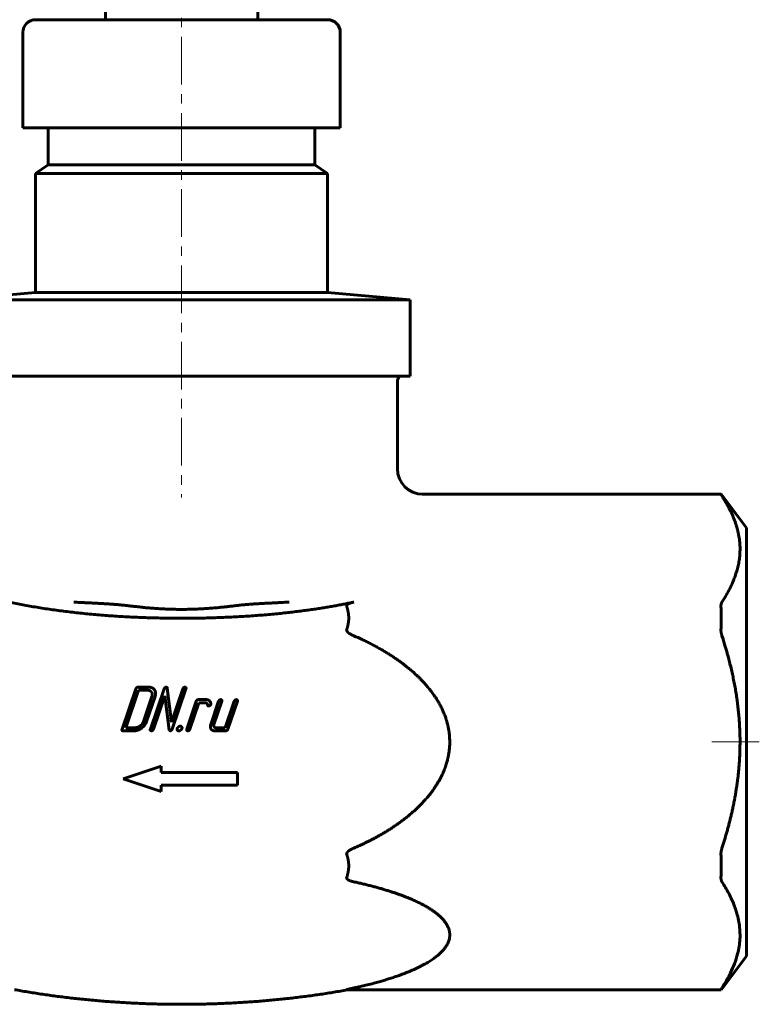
# Model space of a CAD drawing. Header units: millimetres. Extents: x 91 to 273, y 105 to 390.
# Tile 2 of 3: x 157 to 273, y 105 to 260. Entities that reach past the tile are written whole.
import ezdxf

# ---------------------------------------------------------------- set-up
doc = ezdxf.new("R2010")
doc.units = ezdxf.units.MM
doc.linetypes.add('K5LT_AXLED', pattern=[12, 7.5, -1.5, 1.5, -1.5])
doc.linetypes.add('K5LT_BASIC', pattern=[0])
doc.layers.add('Системный слой (1)', color=7, linetype='Continuous', true_color=0x6c6c6c)

msp = doc.modelspace()

# ---------------------------------------------------------------- linework, layer by layer
at = {"layer": 'Системный слой (1)', "color": 30, "linetype": 'K5LT_AXLED', "lineweight": 18, "true_color": 0xff8000}
for p, q in [((182.02, 389.76), (182.02, 185.26)), ((273.02, 146.76), (264.98, 146.76))]:
    msp.add_line(p, q, dxfattribs=at)
at = {"layer": 'Системный слой (1)', "color": 150, "linetype": 'K5LT_BASIC', "lineweight": 60, "true_color": 0x0080ff}
for p, q in [((170.02, 260.46), (170.02, 340.76)), ((194.02, 260.46), (194.02, 340.76)), ((159.02, 260.46), (205.02, 260.46)), ((157.02, 243.42), (157.02, 258.46)), ((207.02, 243.42), (207.02, 258.46)), ((157.02, 243.42), (207.02, 243.42)), ((161.02, 237.63), (161.02, 243.42)), ((203.02, 237.63), (203.02, 243.42)), ((161.02, 237.63), (159.02, 236.26)), ((161.02, 237.63), (203.02, 237.63)), ((203.02, 237.63), (205.02, 236.26)), ((159.02, 217.5), (159.02, 236.26)), ((159.02, 236.26), (205.02, 236.26)), ((205.02, 217.5), (205.02, 236.26)), ((159.02, 217.5), (146.02, 216.36)), ((159.02, 217.5), (182.02, 217.5)), ((182.02, 217.5), (205.02, 217.5)), ((205.02, 217.5), (218.02, 216.36)), ((146.02, 216.36), (182.02, 216.36)), ((182.02, 216.36), (218.02, 216.36)), ((218.02, 204.36), (218.02, 216.36)), ((146.02, 204.36), (218.02, 204.36)), ((216.02, 189.76), (216.02, 203.5)), ((219.96, 185.76), (219.92, 185.76)), ((219.96, 185.76), (219.96, 185.76)), ((219.96, 185.76), (266.98, 185.76)), ((219.96, 185.76), (219.96, 185.76)), ((267.02, 185.76), (266.98, 185.76)), ((271.02, 180.45), (267.02, 185.76)), ((271.02, 118.27), (271.02, 180.45)), ((174.82, 155.14), (172.65, 148.76)), ((176.87, 155.38), (175.15, 155.38)), ((179.27, 155.14), (177.1, 148.76)), ((180.42, 149.87), (179.77, 155.24)), ((182.22, 155.14), (180.42, 149.87)), ((180.54, 148.76), (182.71, 155.14)), ((175.23, 154.89), (173.23, 149)), ((176.7, 154.89), (175.23, 154.89)), ((176.02, 149.98), (177.35, 153.91)), ((176.51, 149.98), (177.84, 153.91)), ((177.59, 148.76), (179.38, 154.02)), ((179.38, 154.02), (180.04, 148.65)), ((184.34, 153.18), (182.84, 148.76)), ((183.33, 148.76), (184.75, 152.93)), ((185.9, 153.42), (184.67, 153.42)), ((184.75, 152.93), (185.73, 152.93)), ((187.86, 153.18), (186.61, 149.49)), ((186.61, 152.65), (186.62, 152.74)), ((187.1, 149.49), (188.35, 153.18)), ((190.32, 153.18), (188.9, 149)), ((189.31, 148.76), (190.81, 153.18)), ((173.23, 149), (174.7, 149)), ((188.9, 149), (187.43, 149)), ((172.81, 148.51), (174.53, 148.51)), ((180.04, 148.65), (180.1, 148.54)), ((180.1, 148.54), (180.21, 148.51)), ((187.26, 148.51), (188.98, 148.51)), ((178.83, 142.95), (172.83, 140.95)), ((178.83, 141.95), (178.83, 142.95)), ((190.83, 141.95), (178.83, 141.95)), ((190.83, 139.95), (190.83, 141.95)), ((172.83, 140.95), (178.83, 138.95)), ((178.83, 139.95), (190.83, 139.95)), ((178.83, 138.95), (178.83, 139.95)), ((271.02, 113.06), (271.02, 118.27)), ((271.02, 113.06), (267.02, 107.76)), ((208.04, 107.76), (266.98, 107.76)), ((266.98, 107.76), (267.02, 107.76))]:
    msp.add_line(p, q, dxfattribs=at)
for centre, radius, start, end in [((159.02, 258.46), 2, 90, 180), ((205.02, 258.46), 2, 0, 90), ((217.2, 203.5), 1.18, 133.7749, 180), ((220.02, 189.76), 4, 180, 270)]:
    msp.add_arc(centre, radius, start, end, dxfattribs=at)
msp.add_ellipse((219.96, 189.76), major_axis=(0, -4), ratio=0.998526, start_param=6.272808, end_param=6.283185, dxfattribs=at)
for points, knots in [([(266.98, 185.76), (266.98, 185.76), (266.98, 185.76), (266.98, 185.75), (266.99, 185.73), (267, 185.7), (267.03, 185.66), (267.06, 185.61), (267.09, 185.56), (267.11, 185.52), (267.13, 185.5), (267.13, 185.49)], [0, 0, 0, 0, 0.104653, 0.165665, 0.318447, 0.458285, 0.601706, 0.745497, 0.865385, 0.944834, 1, 1, 1, 1]), ([(267.13, 168.78), (267.27, 168.98), (267.46, 169.29), (267.71, 169.71), (267.89, 170.03), (268.07, 170.35), (268.24, 170.67), (268.41, 170.99), (268.57, 171.32), (268.72, 171.65), (268.87, 171.99), (269.01, 172.34), (269.15, 172.7), (269.28, 173.07), (269.4, 173.45), (269.52, 173.85), (269.63, 174.26), (269.73, 174.68), (269.81, 175.12), (269.88, 175.57), (269.93, 176.02), (269.97, 176.49), (269.98, 176.86), (269.98, 177.18), (269.98, 177.5), (269.96, 177.93), (269.91, 178.42), (269.85, 178.9), (269.77, 179.39), (269.66, 179.87), (269.54, 180.35), (269.4, 180.83), (269.25, 181.3), (269.07, 181.78), (268.88, 182.25), (268.68, 182.72), (268.45, 183.18), (268.22, 183.65), (267.97, 184.11), (267.7, 184.57), (267.42, 185.03), (267.23, 185.34), (267.13, 185.49)], [0, 0, 0, 0, 0.038309, 0.057531, 0.076853, 0.096226, 0.115763, 0.135413, 0.155232, 0.175111, 0.195466, 0.216237, 0.237781, 0.259686, 0.282603, 0.306179, 0.3307, 0.355524, 0.381238, 0.407575, 0.43479, 0.462258, 0.490208, 0.499978, 0.518381, 0.546921, 0.575539, 0.604151, 0.63269, 0.661134, 0.689533, 0.717858, 0.746137, 0.774363, 0.802578, 0.83077, 0.85895, 0.887124, 0.915306, 0.943509, 0.971739, 1, 1, 1, 1]), ([(154.89, 168.78), (155.24, 168.7), (155.95, 168.55), (157.02, 168.34), (158.1, 168.14), (159.2, 167.96), (160.31, 167.78), (161.43, 167.61), (162.57, 167.45), (163.71, 167.31), (164.87, 167.17), (166.04, 167.04), (167.23, 166.92), (168.44, 166.81), (169.66, 166.71), (170.9, 166.61), (172.16, 166.53), (173.43, 166.46), (174.72, 166.39), (176.01, 166.34), (177.33, 166.3), (178.65, 166.26), (179.98, 166.24), (181.31, 166.23), (182.65, 166.23), (183.99, 166.24), (185.32, 166.26), (186.65, 166.29), (187.96, 166.34), (189.25, 166.39), (190.52, 166.45), (191.78, 166.52), (193, 166.6), (194.21, 166.69), (195.39, 166.79), (196.54, 166.89), (197.65, 167), (198.73, 167.12), (199.76, 167.24), (200.77, 167.36), (201.73, 167.49), (202.66, 167.62), (203.55, 167.75), (204.43, 167.89), (205.27, 168.03), (206.09, 168.17), (206.88, 168.32), (207.65, 168.47), (208.41, 168.62), (208.9, 168.72), (209.15, 168.78)], [0, 0, 0, 0, 0.020594, 0.041271, 0.062026, 0.082909, 0.103854, 0.124956, 0.146156, 0.167498, 0.188883, 0.21049, 0.232273, 0.254363, 0.276582, 0.299154, 0.321957, 0.345078, 0.368296, 0.391766, 0.415401, 0.439269, 0.463203, 0.487251, 0.511344, 0.535456, 0.559546, 0.583411, 0.607085, 0.63037, 0.653491, 0.676102, 0.698388, 0.720191, 0.741837, 0.762838, 0.783343, 0.803018, 0.822349, 0.840808, 0.858735, 0.875936, 0.892945, 0.909372, 0.925409, 0.940855, 0.956101, 0.970944, 0.985576, 1, 1, 1, 1]), ([(165.07, 168.78), (165.22, 168.77), (165.55, 168.75), (166.08, 168.72), (166.7, 168.69), (167.41, 168.66), (168.18, 168.62), (168.95, 168.57), (169.67, 168.54), (170.27, 168.5), (170.63, 168.48), (170.79, 168.47)], [0.0000002, 0.0000002, 0.0000002, 0.0000002, 0.0786966, 0.1697084, 0.2785516, 0.4052756, 0.5412304, 0.6851542, 0.8106724, 0.9170394, 1, 1, 1, 1]), ([(176.17, 167.92), (176.05, 167.93), (175.78, 167.96), (175.36, 168.01), (174.88, 168.06), (174.33, 168.12), (173.75, 168.18), (173.22, 168.24), (172.79, 168.29), (172.43, 168.33), (172.13, 168.36), (171.84, 168.39), (171.56, 168.41), (171.3, 168.43), (171.04, 168.45), (170.87, 168.46), (170.79, 168.47)], [0, 0, 0, 0, 0.070235, 0.146855, 0.236534, 0.339561, 0.455297, 0.555883, 0.63783, 0.696611, 0.753411, 0.806706, 0.858483, 0.907203, 0.954382, 1, 1, 1, 1]), ([(187.87, 167.92), (187.97, 167.93), (188.22, 167.96), (188.65, 168), (189.2, 168.06), (189.87, 168.14), (190.57, 168.22), (191.21, 168.29), (191.7, 168.34), (192.07, 168.37), (192.35, 168.4), (192.6, 168.42), (192.85, 168.44), (193.07, 168.46), (193.2, 168.47), (193.25, 168.47)], [0, 0, 0, 0, 0.059354, 0.138486, 0.237516, 0.368867, 0.509213, 0.632462, 0.726147, 0.784263, 0.832864, 0.881837, 0.927665, 0.970352, 1, 1, 1, 1]), ([(193.25, 168.47), (193.44, 168.48), (193.8, 168.5), (194.35, 168.53), (194.92, 168.57), (195.59, 168.6), (196.34, 168.64), (197.08, 168.68), (197.73, 168.71), (198.34, 168.74), (198.74, 168.76), (198.97, 168.78)], [0, 0, 0, 0, 0.097173, 0.192097, 0.284767, 0.400814, 0.542677, 0.679817, 0.786601, 0.883154, 1, 1, 1, 1]), ([(208.04, 168.04), (208.04, 168.05), (208.04, 168.05), (208.03, 168.06), (208.03, 168.07), (208.03, 168.08), (208.03, 168.09), (208.03, 168.1), (208.02, 168.11), (208.02, 168.12), (208.02, 168.13), (208.02, 168.14), (208.02, 168.16), (208.03, 168.18), (208.03, 168.19), (208.03, 168.2), (208.03, 168.21), (208.03, 168.21), (208.04, 168.22), (208.04, 168.23), (208.04, 168.23), (208.04, 168.24), (208.05, 168.24), (208.05, 168.25), (208.06, 168.26), (208.06, 168.28), (208.07, 168.29), (208.07, 168.3), (208.08, 168.3), (208.08, 168.31), (208.09, 168.32), (208.1, 168.33), (208.1, 168.34), (208.11, 168.34), (208.12, 168.36), (208.14, 168.37), (208.15, 168.39), (208.17, 168.4), (208.19, 168.42), (208.21, 168.43), (208.23, 168.45), (208.26, 168.47), (208.32, 168.5), (208.38, 168.53), (208.43, 168.56), (208.48, 168.58), (208.52, 168.59), (208.56, 168.61), (208.61, 168.63), (208.65, 168.64), (208.69, 168.66), (208.74, 168.67), (208.78, 168.68), (208.83, 168.7), (208.88, 168.71), (208.93, 168.72), (208.99, 168.74), (209.04, 168.75), (209.09, 168.76), (209.13, 168.77), (209.15, 168.78)], [0, 0, 0, 0, 0.007143, 0.014254, 0.021325, 0.028312, 0.035245, 0.042049, 0.048766, 0.055358, 0.061902, 0.071634, 0.084402, 0.097508, 0.107607, 0.114165, 0.119965, 0.124947, 0.129872, 0.134639, 0.139312, 0.143861, 0.14838, 0.155313, 0.164782, 0.176864, 0.186709, 0.194248, 0.199538, 0.204964, 0.212808, 0.22097, 0.229449, 0.23719, 0.24617, 0.260482, 0.279565, 0.299397, 0.315866, 0.329161, 0.343333, 0.37149, 0.415175, 0.465343, 0.508868, 0.541541, 0.572415, 0.601648, 0.631039, 0.661101, 0.691646, 0.723019, 0.754699, 0.787423, 0.820874, 0.855476, 0.890522, 0.926476, 0.962945, 1, 1, 1, 1]), ([(208.04, 168.04), (208.05, 168.01), (208.08, 167.93), (208.11, 167.82), (208.15, 167.7), (208.18, 167.59), (208.2, 167.48), (208.23, 167.36), (208.25, 167.25), (208.27, 167.13), (208.29, 167.01), (208.31, 166.89), (208.32, 166.78), (208.33, 166.66), (208.34, 166.54), (208.34, 166.42), (208.34, 166.32), (208.34, 166.25), (208.34, 166.17), (208.34, 166.07), (208.34, 165.95), (208.33, 165.84), (208.32, 165.72), (208.31, 165.61), (208.29, 165.5), (208.27, 165.39), (208.25, 165.28), (208.23, 165.18), (208.21, 165.07), (208.19, 164.97), (208.16, 164.87), (208.13, 164.77), (208.1, 164.67), (208.07, 164.57), (208.05, 164.5), (208.04, 164.47)], [0, 0, 0, 0, 0.032221, 0.064446, 0.096672, 0.128909, 0.161129, 0.193404, 0.22571, 0.258151, 0.290755, 0.323605, 0.356584, 0.389648, 0.422693, 0.455563, 0.488254, 0.499788, 0.520653, 0.55294, 0.58496, 0.616784, 0.648213, 0.679474, 0.710216, 0.740612, 0.770496, 0.800193, 0.829449, 0.858489, 0.887183, 0.915755, 0.944024, 0.972092, 1, 1, 1, 1]), ([(266.98, 168.04), (266.98, 168.08), (266.98, 168.13), (266.98, 168.22), (266.99, 168.32), (267, 168.43), (267.03, 168.54), (267.06, 168.63), (267.09, 168.7), (267.11, 168.74), (267.13, 168.77), (267.13, 168.78)], [0, 0, 0, 0, 0.104653, 0.165665, 0.318447, 0.458285, 0.601706, 0.745497, 0.865385, 0.944834, 1, 1, 1, 1]), ([(266.98, 168.04), (266.99, 167.9), (267, 167.6), (267.01, 167.15), (267.02, 166.71), (267.02, 166.26), (267.02, 165.81), (267.01, 165.36), (267, 164.92), (266.99, 164.62), (266.98, 164.47)], [0, 0, 0, 0, 0.124272, 0.249341, 0.374759, 0.5, 0.625241, 0.750659, 0.875728, 1, 1, 1, 1]), ([(208.04, 164.47), (208.04, 164.47), (208.04, 164.46), (208.03, 164.45), (208.03, 164.44), (208.03, 164.43), (208.03, 164.42), (208.03, 164.41), (208.02, 164.4), (208.02, 164.39), (208.02, 164.38), (208.02, 164.37), (208.02, 164.35), (208.03, 164.33), (208.03, 164.32), (208.03, 164.31), (208.03, 164.3), (208.03, 164.29), (208.04, 164.28), (208.04, 164.28), (208.04, 164.27), (208.04, 164.26), (208.05, 164.26), (208.05, 164.25), (208.06, 164.23), (208.06, 164.22), (208.07, 164.21), (208.07, 164.19), (208.08, 164.19), (208.08, 164.18), (208.09, 164.17), (208.1, 164.16), (208.1, 164.15), (208.11, 164.14), (208.12, 164.12), (208.14, 164.11), (208.15, 164.08), (208.17, 164.06), (208.19, 164.04), (208.21, 164.03), (208.23, 164.01), (208.26, 163.97), (208.32, 163.93), (208.38, 163.89), (208.43, 163.85), (208.48, 163.82), (208.52, 163.79), (208.56, 163.76), (208.61, 163.74), (208.65, 163.72), (208.69, 163.69), (208.74, 163.67), (208.78, 163.64), (208.83, 163.62), (208.88, 163.59), (208.93, 163.57), (208.99, 163.54), (209.04, 163.52), (209.09, 163.5), (209.13, 163.48), (209.15, 163.47)], [0, 0, 0, 0, 0.007143, 0.014254, 0.021325, 0.028312, 0.035245, 0.042049, 0.048766, 0.055358, 0.061902, 0.071634, 0.084402, 0.097508, 0.107607, 0.114165, 0.119965, 0.124947, 0.129872, 0.134639, 0.139312, 0.143861, 0.14838, 0.155313, 0.164782, 0.176864, 0.186709, 0.194248, 0.199538, 0.204964, 0.212808, 0.22097, 0.229449, 0.23719, 0.24617, 0.260482, 0.279565, 0.299397, 0.315866, 0.329161, 0.343333, 0.37149, 0.415175, 0.465343, 0.508868, 0.541541, 0.572415, 0.601648, 0.631039, 0.661101, 0.691646, 0.723019, 0.754699, 0.787423, 0.820874, 0.855476, 0.890522, 0.926476, 0.962945, 1, 1, 1, 1]), ([(266.98, 164.47), (266.98, 164.44), (266.98, 164.39), (266.98, 164.29), (266.99, 164.17), (267, 164.02), (267.03, 163.88), (267.06, 163.74), (267.09, 163.62), (267.11, 163.54), (267.13, 163.49), (267.13, 163.47)], [0, 0, 0, 0, 0.104653, 0.165665, 0.318447, 0.458285, 0.601706, 0.745497, 0.865385, 0.944834, 1, 1, 1, 1]), ([(209.15, 130.04), (209.46, 130.18), (209.78, 130.32), (210.25, 130.53), (210.56, 130.68), (211.04, 130.91), (211.51, 131.15), (212, 131.39), (212.48, 131.65), (212.97, 131.92), (213.46, 132.19), (213.96, 132.48), (214.45, 132.79), (214.96, 133.1), (215.46, 133.43), (215.96, 133.78), (216.46, 134.13), (216.96, 134.5), (217.45, 134.88), (217.93, 135.28), (218.4, 135.68), (218.86, 136.09), (219.35, 136.55), (219.72, 136.92), (220.08, 137.3), (220.43, 137.68), (220.85, 138.17), (221.24, 138.65), (221.56, 139.08), (221.86, 139.51), (222.14, 139.93), (222.4, 140.35), (222.63, 140.76), (222.85, 141.16), (223.01, 141.5), (223.14, 141.76), (223.25, 142.02), (223.38, 142.33), (223.53, 142.7), (223.65, 143.06), (223.76, 143.42), (223.85, 143.73), (223.92, 143.99), (223.99, 144.28), (224.04, 144.54), (224.09, 144.83), (224.13, 145.07), (224.17, 145.36), (224.2, 145.62), (224.22, 145.82), (224.24, 146.01), (224.25, 146.24), (224.26, 146.51), (224.26, 146.73), (224.26, 146.92), (224.25, 147.13), (224.24, 147.37), (224.23, 147.65), (224.2, 147.93), (224.17, 148.21), (224.13, 148.48), (224.08, 148.75), (224.04, 148.99), (224, 149.17), (223.96, 149.35), (223.91, 149.58), (223.83, 149.85), (223.77, 150.08), (223.71, 150.27), (223.65, 150.45), (223.57, 150.69), (223.46, 150.99), (223.35, 151.27), (223.23, 151.55), (223.11, 151.81), (222.98, 152.09), (222.83, 152.38), (222.68, 152.67), (222.52, 152.96), (222.34, 153.25), (222.15, 153.57), (221.95, 153.87), (221.75, 154.16), (221.56, 154.43), (221.32, 154.76), (221, 155.16), (220.66, 155.57), (220.33, 155.94), (220.05, 156.25), (219.76, 156.56), (219.45, 156.87), (219.08, 157.23), (218.65, 157.62), (218.15, 158.06), (217.66, 158.46), (217.19, 158.83), (216.74, 159.18), (216.28, 159.52), (215.78, 159.86), (215.27, 160.21), (214.73, 160.56), (214.17, 160.9), (213.59, 161.25), (213, 161.58), (212.39, 161.91), (211.77, 162.24), (211.13, 162.56), (210.26, 162.98), (209.6, 163.28), (209.15, 163.47)], [0, 0, 0, 0, 0.021574, 0.021704, 0.032641, 0.043707, 0.054837, 0.066184, 0.07768, 0.089406, 0.101214, 0.11328, 0.125526, 0.138045, 0.150667, 0.163495, 0.176439, 0.189508, 0.202586, 0.215626, 0.228616, 0.241485, 0.254285, 0.270941, 0.274619, 0.287339, 0.303459, 0.315116, 0.326495, 0.337395, 0.348098, 0.358312, 0.368238, 0.377752, 0.387143, 0.391957, 0.396139, 0.40486, 0.413139, 0.421244, 0.428926, 0.436363, 0.442131, 0.445818, 0.455061, 0.458699, 0.464102, 0.470555, 0.476917, 0.480924, 0.483094, 0.489164, 0.495105, 0.500017, 0.503456, 0.506937, 0.512842, 0.518735, 0.52462, 0.530481, 0.536315, 0.542135, 0.547973, 0.551312, 0.553868, 0.559802, 0.565802, 0.571838, 0.574818, 0.577959, 0.584137, 0.590384, 0.598314, 0.603034, 0.609512, 0.616157, 0.622876, 0.629774, 0.636779, 0.64393, 0.651123, 0.6605, 0.666008, 0.673746, 0.681573, 0.691439, 0.70615, 0.714561, 0.723249, 0.732164, 0.741478, 0.750967, 0.764483, 0.778452, 0.792873, 0.804261, 0.816017, 0.828369, 0.840947, 0.85408, 0.867527, 0.881412, 0.895376, 0.909643, 0.924122, 0.938934, 0.953882, 0.969095, 1, 1, 1, 1]), ([(267.13, 130.04), (267.27, 130.46), (267.53, 131.29), (267.84, 132.34), (268.07, 133.18), (268.24, 133.83), (268.41, 134.48), (268.57, 135.13), (268.72, 135.79), (268.87, 136.5), (269.02, 137.2), (269.15, 137.92), (269.28, 138.62), (269.4, 139.39), (269.52, 140.19), (269.6, 140.77), (269.67, 141.33), (269.72, 141.84), (269.79, 142.49), (269.84, 143.08), (269.87, 143.54), (269.9, 144.03), (269.93, 144.65), (269.96, 145.22), (269.97, 145.85), (269.98, 146.27), (269.98, 146.86), (269.98, 147.5), (269.96, 148.26), (269.93, 148.91), (269.9, 149.56), (269.85, 150.3), (269.77, 151.27), (269.66, 152.23), (269.57, 153), (269.48, 153.64), (269.38, 154.28), (269.25, 155.1), (269.07, 156.04), (268.88, 156.99), (268.68, 157.92), (268.45, 158.86), (268.22, 159.79), (267.94, 160.82), (267.58, 162.05), (267.3, 162.97), (267.13, 163.47)], [0, 0, 0, 0, 0.038309, 0.076853, 0.096226, 0.115763, 0.135413, 0.155232, 0.175111, 0.195466, 0.219225, 0.237781, 0.259686, 0.282603, 0.306179, 0.3307, 0.334463, 0.355524, 0.376468, 0.391499, 0.407575, 0.417101, 0.43479, 0.462258, 0.467116, 0.490208, 0.499978, 0.518381, 0.546921, 0.566978, 0.575539, 0.604151, 0.63269, 0.661134, 0.689533, 0.701134, 0.717858, 0.746137, 0.774363, 0.802578, 0.83077, 0.85895, 0.887124, 0.915306, 0.953054, 1, 1, 1, 1]), ([(208.04, 129.04), (208.04, 129.05), (208.04, 129.05), (208.03, 129.06), (208.03, 129.07), (208.03, 129.08), (208.03, 129.09), (208.03, 129.1), (208.02, 129.11), (208.02, 129.12), (208.02, 129.13), (208.02, 129.15), (208.02, 129.16), (208.03, 129.18), (208.03, 129.2), (208.03, 129.21), (208.03, 129.22), (208.03, 129.22), (208.04, 129.23), (208.04, 129.24), (208.04, 129.24), (208.04, 129.25), (208.05, 129.26), (208.05, 129.27), (208.06, 129.28), (208.06, 129.3), (208.07, 129.31), (208.07, 129.32), (208.08, 129.33), (208.08, 129.34), (208.09, 129.35), (208.1, 129.36), (208.1, 129.37), (208.11, 129.38), (208.12, 129.39), (208.14, 129.41), (208.15, 129.43), (208.17, 129.45), (208.19, 129.47), (208.21, 129.49), (208.23, 129.51), (208.26, 129.54), (208.32, 129.58), (208.38, 129.63), (208.43, 129.67), (208.48, 129.7), (208.52, 129.73), (208.56, 129.75), (208.61, 129.78), (208.65, 129.8), (208.69, 129.82), (208.74, 129.85), (208.78, 129.87), (208.83, 129.9), (208.88, 129.92), (208.93, 129.95), (208.99, 129.97), (209.04, 130), (209.09, 130.02), (209.13, 130.04), (209.15, 130.04)], [0, 0, 0, 0, 0.007143, 0.014254, 0.021325, 0.028312, 0.035245, 0.042049, 0.048766, 0.055358, 0.061902, 0.071634, 0.084402, 0.097508, 0.107607, 0.114165, 0.119965, 0.124947, 0.129872, 0.134639, 0.139312, 0.143861, 0.14838, 0.155313, 0.164782, 0.176864, 0.186709, 0.194248, 0.199538, 0.204964, 0.212808, 0.22097, 0.229449, 0.23719, 0.24617, 0.260482, 0.279565, 0.299397, 0.315866, 0.329161, 0.343333, 0.37149, 0.415175, 0.465343, 0.508868, 0.541541, 0.572415, 0.601648, 0.631039, 0.661101, 0.691646, 0.723019, 0.754699, 0.787423, 0.820874, 0.855476, 0.890522, 0.926476, 0.962945, 1, 1, 1, 1]), ([(208.04, 129.04), (208.06, 128.99), (208.08, 128.91), (208.11, 128.81), (208.13, 128.75), (208.15, 128.69), (208.17, 128.62), (208.19, 128.55), (208.2, 128.49), (208.21, 128.44), (208.22, 128.38), (208.24, 128.32), (208.25, 128.26), (208.26, 128.2), (208.27, 128.13), (208.28, 128.06), (208.3, 127.98), (208.31, 127.9), (208.31, 127.82), (208.32, 127.74), (208.33, 127.65), (208.34, 127.56), (208.34, 127.47), (208.34, 127.37), (208.35, 127.27), (208.34, 127.17), (208.34, 127.06), (208.34, 126.96), (208.33, 126.85), (208.32, 126.74), (208.31, 126.63), (208.29, 126.51), (208.27, 126.4), (208.25, 126.28), (208.23, 126.17), (208.21, 126.05), (208.18, 125.93), (208.15, 125.82), (208.11, 125.7), (208.08, 125.59), (208.05, 125.51), (208.04, 125.47)], [0, 0, 0, 0, 0.042893, 0.070508, 0.084588, 0.101023, 0.120874, 0.144764, 0.15833, 0.172241, 0.187406, 0.203471, 0.220983, 0.239029, 0.258362, 0.278424, 0.299422, 0.320629, 0.342834, 0.365821, 0.3901, 0.414925, 0.441047, 0.46794, 0.49583, 0.523938, 0.552795, 0.582135, 0.612341, 0.642936, 0.674313, 0.706119, 0.738401, 0.770745, 0.803234, 0.835795, 0.86846, 0.901144, 0.933994, 0.966952, 1, 1, 1, 1]), ([(266.98, 129.04), (266.98, 129.08), (266.98, 129.13), (266.98, 129.23), (266.99, 129.34), (267, 129.49), (267.03, 129.64), (267.06, 129.78), (267.09, 129.89), (267.11, 129.98), (267.13, 130.02), (267.13, 130.04)], [0, 0, 0, 0, 0.104653, 0.165665, 0.318447, 0.458285, 0.601706, 0.745497, 0.865385, 0.944834, 1, 1, 1, 1]), ([(266.98, 129.04), (266.99, 128.9), (267, 128.6), (267.01, 128.15), (267.02, 127.71), (267.02, 127.26), (267.02, 126.81), (267.01, 126.36), (267, 125.92), (266.99, 125.62), (266.98, 125.47)], [0, 0, 0, 0, 0.124272, 0.249341, 0.374759, 0.5, 0.625241, 0.750659, 0.875728, 1, 1, 1, 1]), ([(208.04, 125.47), (208.04, 125.47), (208.04, 125.46), (208.03, 125.45), (208.03, 125.44), (208.03, 125.43), (208.03, 125.42), (208.03, 125.41), (208.02, 125.4), (208.02, 125.4), (208.02, 125.38), (208.02, 125.37), (208.02, 125.36), (208.03, 125.34), (208.03, 125.33), (208.03, 125.32), (208.03, 125.31), (208.03, 125.3), (208.04, 125.3), (208.04, 125.29), (208.04, 125.28), (208.04, 125.28), (208.05, 125.27), (208.05, 125.26), (208.06, 125.25), (208.06, 125.24), (208.07, 125.23), (208.07, 125.22), (208.08, 125.21), (208.08, 125.2), (208.09, 125.2), (208.1, 125.19), (208.1, 125.18), (208.11, 125.17), (208.12, 125.16), (208.14, 125.15), (208.15, 125.13), (208.17, 125.11), (208.19, 125.1), (208.21, 125.09), (208.23, 125.07), (208.26, 125.05), (208.32, 125.02), (208.38, 124.99), (208.43, 124.96), (208.48, 124.94), (208.52, 124.92), (208.56, 124.9), (208.61, 124.89), (208.65, 124.87), (208.69, 124.86), (208.74, 124.85), (208.78, 124.83), (208.83, 124.82), (208.88, 124.8), (208.93, 124.79), (208.99, 124.78), (209.04, 124.76), (209.09, 124.75), (209.13, 124.74), (209.15, 124.74)], [0, 0, 0, 0, 0.007143, 0.014254, 0.021325, 0.028312, 0.035245, 0.042049, 0.048766, 0.055358, 0.061902, 0.071634, 0.084402, 0.097508, 0.107607, 0.114165, 0.119965, 0.124947, 0.129872, 0.134639, 0.139312, 0.143861, 0.14838, 0.155313, 0.164782, 0.176864, 0.186709, 0.194248, 0.199538, 0.204964, 0.212808, 0.22097, 0.229449, 0.23719, 0.24617, 0.260482, 0.279565, 0.299397, 0.315866, 0.329161, 0.343333, 0.37149, 0.415175, 0.465343, 0.508868, 0.541541, 0.572415, 0.601648, 0.631039, 0.661101, 0.691646, 0.723019, 0.754699, 0.787423, 0.820874, 0.855476, 0.890522, 0.926476, 0.962945, 1, 1, 1, 1]), ([(209.15, 108.03), (209.23, 108.04), (209.43, 108.09), (209.84, 108.18), (210.47, 108.32), (211.31, 108.52), (212.24, 108.76), (213.11, 109), (213.89, 109.23), (214.64, 109.45), (215.39, 109.7), (216.07, 109.93), (216.65, 110.14), (217.13, 110.32), (217.58, 110.5), (218.02, 110.68), (218.44, 110.86), (218.86, 111.05), (219.28, 111.24), (219.68, 111.44), (220.07, 111.65), (220.44, 111.85), (220.8, 112.06), (221.13, 112.26), (221.44, 112.47), (221.73, 112.67), (222.01, 112.87), (222.26, 113.06), (222.49, 113.26), (222.7, 113.45), (222.89, 113.63), (223.06, 113.81), (223.22, 113.98), (223.36, 114.15), (223.49, 114.31), (223.61, 114.47), (223.71, 114.63), (223.81, 114.79), (223.89, 114.94), (223.98, 115.12), (224.07, 115.35), (224.16, 115.63), (224.23, 115.92), (224.25, 116.16), (224.26, 116.31), (224.26, 116.42), (224.26, 116.51), (224.25, 116.64), (224.23, 116.77), (224.21, 116.9), (224.19, 117.02), (224.16, 117.15), (224.12, 117.28), (224.07, 117.43), (224, 117.59), (223.94, 117.73), (223.87, 117.85), (223.81, 117.96), (223.75, 118.08), (223.68, 118.19), (223.6, 118.3), (223.53, 118.41), (223.44, 118.52), (223.36, 118.62), (223.27, 118.74), (223.15, 118.86), (223.02, 119), (222.87, 119.16), (222.71, 119.31), (222.56, 119.45), (222.41, 119.58), (222.25, 119.71), (222.08, 119.84), (221.89, 119.98), (221.7, 120.12), (221.48, 120.27), (221.25, 120.42), (221.01, 120.58), (220.75, 120.74), (220.47, 120.9), (220.14, 121.08), (219.7, 121.31), (219.14, 121.59), (218.54, 121.86), (217.99, 122.1), (217.5, 122.3), (217.03, 122.48), (216.54, 122.67), (216.02, 122.85), (215.48, 123.04), (214.92, 123.22), (214.34, 123.4), (213.74, 123.58), (213.13, 123.76), (212.5, 123.93), (211.86, 124.1), (211.2, 124.27), (210.53, 124.43), (209.84, 124.59), (209.38, 124.69), (209.15, 124.74)], [0, 0, 0, 0, 0.005361, 0.013793, 0.028306, 0.04891, 0.07304, 0.094164, 0.111382, 0.129973, 0.148889, 0.168129, 0.181773, 0.194391, 0.206056, 0.217796, 0.229666, 0.241595, 0.25357, 0.265528, 0.277308, 0.28893, 0.300261, 0.311458, 0.322229, 0.332709, 0.342766, 0.352694, 0.362147, 0.371258, 0.379825, 0.388192, 0.396103, 0.403765, 0.411099, 0.418362, 0.425401, 0.432289, 0.438939, 0.445506, 0.455287, 0.468189, 0.481498, 0.491916, 0.498905, 0.499984, 0.505182, 0.510718, 0.516236, 0.521665, 0.527022, 0.532259, 0.537444, 0.544199, 0.550885, 0.557489, 0.562392, 0.567281, 0.572147, 0.577006, 0.581866, 0.586739, 0.591641, 0.59656, 0.601603, 0.606754, 0.613937, 0.621361, 0.62902, 0.635062, 0.641174, 0.647601, 0.654276, 0.661368, 0.668631, 0.676336, 0.684314, 0.692674, 0.701143, 0.710056, 0.719302, 0.732537, 0.75016, 0.768517, 0.783949, 0.796079, 0.808564, 0.821616, 0.834878, 0.848658, 0.862737, 0.877198, 0.891737, 0.906552, 0.921562, 0.936888, 0.952344, 0.968065, 0.983946, 1, 1, 1, 1]), ([(266.98, 125.47), (266.98, 125.44), (266.98, 125.39), (266.98, 125.3), (266.99, 125.2), (267, 125.08), (267.03, 124.98), (267.06, 124.89), (267.09, 124.82), (267.11, 124.77), (267.13, 124.75), (267.13, 124.74)], [0, 0, 0, 0, 0.104653, 0.165665, 0.318447, 0.458285, 0.601706, 0.745497, 0.865385, 0.944834, 1, 1, 1, 1]), ([(269.96, 117.07), (269.94, 117.36), (269.9, 117.8), (269.77, 118.63), (269.6, 119.42), (269.33, 120.33), (269.03, 121.15), (268.65, 122.03), (268.06, 123.24), (267.52, 124.14), (267.13, 124.74)], [0, 0, 0, 0, 1.216785, 1.8378, 3.517365, 4.555861, 5.753267, 7.015153, 8.342472, 11, 11, 11, 11]), ([(267.13, 108.03), (267.65, 108.82), (268.37, 110.08), (269.15, 111.89), (269.59, 113.27), (269.86, 114.56), (269.99, 115.78), (269.99, 116.62), (269.96, 117.07)], [0, 0, 0, 0, 2.457679, 3.843168, 5.414996, 6.548456, 7.668281, 9, 9, 9, 9]), ([(208.04, 107.76), (208.04, 107.76), (208.04, 107.76), (208.03, 107.76), (208.03, 107.76), (208.03, 107.76), (208.03, 107.76), (208.03, 107.76), (208.02, 107.76), (208.02, 107.76), (208.02, 107.76), (208.02, 107.76), (208.02, 107.76), (208.02, 107.76), (208.03, 107.76), (208.03, 107.77), (208.03, 107.77), (208.03, 107.77), (208.03, 107.77), (208.04, 107.77), (208.04, 107.77), (208.04, 107.77), (208.04, 107.77), (208.05, 107.77), (208.05, 107.77), (208.06, 107.78), (208.06, 107.78), (208.07, 107.78), (208.07, 107.78), (208.08, 107.78), (208.08, 107.78), (208.09, 107.79), (208.1, 107.79), (208.1, 107.79), (208.11, 107.79), (208.12, 107.79), (208.14, 107.8), (208.15, 107.8), (208.17, 107.81), (208.19, 107.81), (208.21, 107.82), (208.23, 107.82), (208.26, 107.83), (208.32, 107.84), (208.38, 107.86), (208.43, 107.87), (208.48, 107.88), (208.52, 107.89), (208.56, 107.9), (208.61, 107.91), (208.65, 107.92), (208.69, 107.93), (208.74, 107.94), (208.78, 107.95), (208.83, 107.96), (208.88, 107.97), (208.93, 107.98), (208.99, 107.99), (209.06, 108.01), (209.11, 108.02), (209.15, 108.03)], [0, 0, 0, 0, 0.007143, 0.014254, 0.021325, 0.028312, 0.035245, 0.042049, 0.048766, 0.055358, 0.061902, 0.068795, 0.071634, 0.084402, 0.097508, 0.107607, 0.114165, 0.119965, 0.124947, 0.129872, 0.134639, 0.139312, 0.143861, 0.14838, 0.155313, 0.164782, 0.176864, 0.186709, 0.194248, 0.199538, 0.204964, 0.212808, 0.22097, 0.229449, 0.23719, 0.24617, 0.260482, 0.279565, 0.299397, 0.315866, 0.329161, 0.343333, 0.37149, 0.415175, 0.465343, 0.508868, 0.541541, 0.572415, 0.601648, 0.631039, 0.661101, 0.691646, 0.723019, 0.754699, 0.787423, 0.820874, 0.855476, 0.890522, 0.926476, 1, 1, 1, 1]), ([(266.98, 107.76), (266.98, 107.76), (266.98, 107.76), (266.98, 107.77), (266.99, 107.78), (267, 107.82), (267.03, 107.86), (267.06, 107.91), (267.09, 107.95), (267.11, 107.99), (267.13, 108.02), (267.13, 108.03)], [0, 0, 0, 0, 0.104653, 0.165665, 0.318447, 0.458285, 0.601706, 0.745497, 0.865385, 0.944834, 1, 1, 1, 1])]:
    msp.add_open_spline(points, degree=3, knots=knots, dxfattribs=at)
for points, weights in [([(176.17, 167.92), (180.05, 167.53), (183.99, 167.53), (187.87, 167.92)], [1, 0.990069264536, 0.990069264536, 1]), ([(155.7, 107.76), (172.91, 104.66), (191.13, 104.66), (208.34, 107.76)], [0.951103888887, 0.915791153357, 0.915789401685, 0.951098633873])]:
    msp.add_rational_spline(points, weights, degree=3, dxfattribs=at)
for points in [[(175.15, 155.38), (174.91, 155.38), (174.82, 155.14)], [(177.76, 154.95), (177.47, 155.38), (176.87, 155.38)], [(179.4, 155.3), (179.29, 155.22), (179.27, 155.14)], [(179.6, 155.39), (179.5, 155.39), (179.4, 155.3)], [(179.71, 155.36), (179.66, 155.39), (179.6, 155.39)], [(179.77, 155.24), (179.76, 155.33), (179.71, 155.36)], [(182.34, 155.3), (182.24, 155.22), (182.22, 155.14)], [(182.54, 155.39), (182.45, 155.39), (182.34, 155.3)], [(182.69, 155.32), (182.63, 155.39), (182.54, 155.39)], [(182.71, 155.14), (182.75, 155.26), (182.69, 155.32)], [(177.3, 154.6), (177.11, 154.89), (176.7, 154.89)], [(177.35, 153.91), (177.49, 154.31), (177.3, 154.6)], [(177.84, 153.91), (178.05, 154.53), (177.76, 154.95)], [(184.67, 153.42), (184.42, 153.42), (184.34, 153.18)], [(185.73, 152.93), (185.89, 152.93), (186, 152.83)], [(186.42, 153.23), (186.23, 153.42), (185.9, 153.42)], [(186, 152.83), (186.11, 152.74), (186.1, 152.58)], [(186.1, 152.58), (186.15, 152.42), (186.27, 152.42)], [(186.27, 152.42), (186.37, 152.42), (186.47, 152.48)], [(186.62, 152.74), (186.62, 153.05), (186.42, 153.23)], [(186.47, 152.48), (186.58, 152.57), (186.61, 152.65)], [(187.99, 153.34), (187.89, 153.25), (187.86, 153.18)], [(188.19, 153.42), (188.09, 153.42), (187.99, 153.34)], [(188.34, 153.36), (188.28, 153.42), (188.19, 153.42)], [(188.35, 153.18), (188.39, 153.29), (188.34, 153.36)], [(190.44, 153.34), (190.34, 153.25), (190.32, 153.18)], [(190.65, 153.42), (190.55, 153.42), (190.44, 153.34)], [(190.79, 153.36), (190.73, 153.42), (190.65, 153.42)], [(190.81, 153.18), (190.85, 153.29), (190.79, 153.36)], [(174.53, 148.51), (175.15, 148.51), (175.73, 148.95)], [(174.7, 149), (175.1, 149), (175.49, 149.28)], [(175.49, 149.28), (175.87, 149.56), (176.02, 149.98)], [(175.73, 148.95), (176.3, 149.38), (176.51, 149.98)], [(181.34, 148.88), (181.29, 148.73), (181.35, 148.61)], [(181.51, 149.1), (181.37, 148.96), (181.34, 148.88)], [(181.83, 149.25), (181.65, 149.25), (181.51, 149.1)], [(182.04, 149.13), (181.96, 149.25), (181.83, 149.25)], [(181.89, 148.63), (182.03, 148.75), (182.07, 148.88)], [(182.07, 148.88), (182.12, 149.01), (182.04, 149.13)], [(186.61, 149.49), (186.47, 149.08), (186.66, 148.8)], [(187.13, 149.15), (187.03, 149.29), (187.1, 149.49)], [(187.43, 149), (187.22, 149), (187.13, 149.15)], [(172.65, 148.76), (172.57, 148.51), (172.81, 148.51)], [(177.1, 148.76), (177.05, 148.63), (177.11, 148.57)], [(177.11, 148.57), (177.22, 148.51), (177.26, 148.51)], [(177.26, 148.51), (177.37, 148.51), (177.46, 148.57)], [(177.46, 148.57), (177.55, 148.64), (177.59, 148.76)], [(180.21, 148.51), (180.3, 148.51), (180.4, 148.57)], [(180.4, 148.57), (180.52, 148.69), (180.54, 148.76)], [(181.35, 148.61), (181.41, 148.51), (181.58, 148.51)], [(181.58, 148.51), (181.76, 148.51), (181.89, 148.63)], [(182.84, 148.76), (182.8, 148.63), (182.85, 148.57)], [(182.85, 148.57), (182.96, 148.51), (183, 148.51)], [(183, 148.51), (183.11, 148.51), (183.2, 148.57)], [(183.2, 148.57), (183.29, 148.64), (183.33, 148.76)], [(186.66, 148.8), (186.84, 148.51), (187.26, 148.51)], [(188.98, 148.51), (189.22, 148.51), (189.31, 148.76)]]:
    msp.add_open_spline(points, degree=2, dxfattribs=at)

doc.saveas('drawing.dxf')
